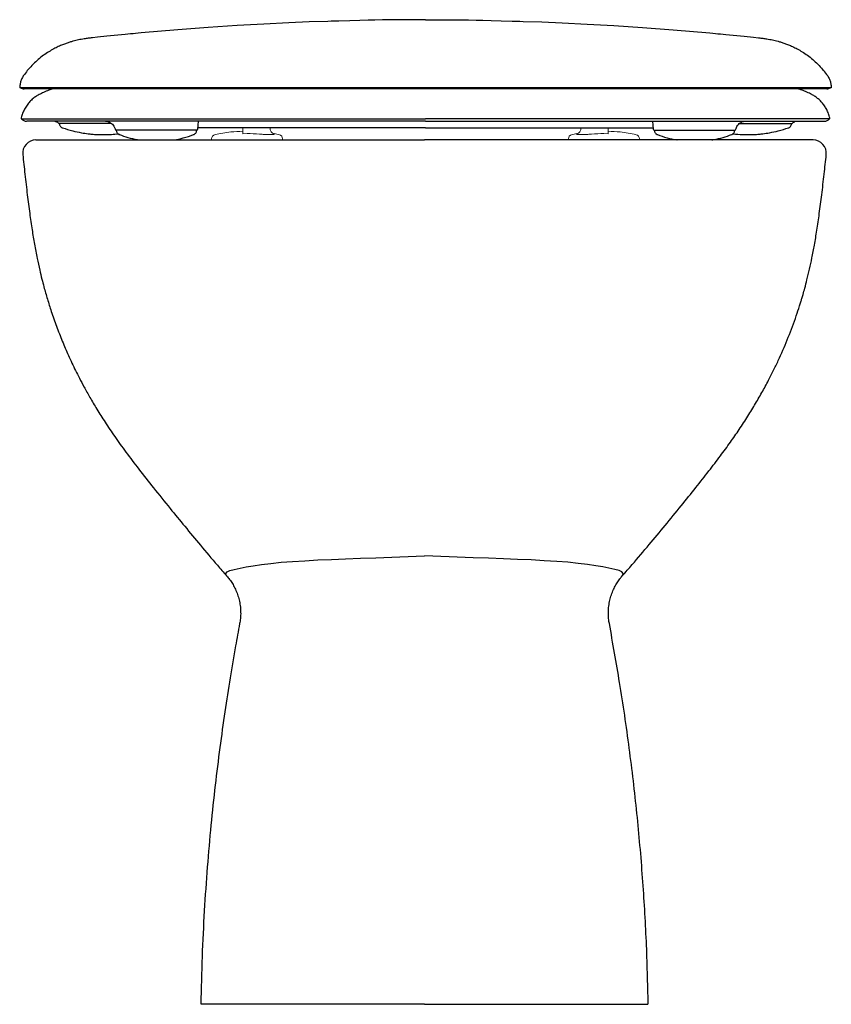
# Model space of a CAD drawing. Header units: millimetres. Extents: x 4170.538 to 4170.904, y 2444.349 to 2444.794.
import ezdxf

# ---------------------------------------------------------------- set-up
doc = ezdxf.new("R2010")
doc.units = ezdxf.units.MM
doc.layers.add('SANINDUSA', color=3, linetype='Continuous')

msp = doc.modelspace()

# ---------------------------------------------------------------- linework, layer by layer
at = {"layer": 'SANINDUSA'}
for p, q in [((4170.537683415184, 2444.763499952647), (4170.537624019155, 2444.762821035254)), ((4170.540341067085, 2444.762821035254), (4170.537624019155, 2444.762821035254)), ((4170.587786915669, 2444.762821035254), (4170.540341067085, 2444.762821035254)), ((4170.587788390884, 2444.762842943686), (4170.587786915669, 2444.762821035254)), ((4170.591009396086, 2444.762821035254), (4170.587786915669, 2444.762821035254)), ((4170.58783273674, 2444.762842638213), (4170.587788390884, 2444.762842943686)), ((4170.591009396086, 2444.762821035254), (4170.58783273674, 2444.762842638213)), ((4170.617063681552, 2444.762821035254), (4170.591009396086, 2444.762821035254)), ((4170.617127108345, 2444.762821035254), (4170.617063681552, 2444.762821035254)), ((4170.824367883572, 2444.762821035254), (4170.617127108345, 2444.762821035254)), ((4170.824431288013, 2444.762821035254), (4170.824367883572, 2444.762821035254)), ((4170.85050033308, 2444.762821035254), (4170.824431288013, 2444.762821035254)), ((4170.853708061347, 2444.762821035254), (4170.85050033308, 2444.762821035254)), ((4170.901154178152, 2444.762821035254), (4170.853708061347, 2444.762821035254)), ((4170.903871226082, 2444.762821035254), (4170.901154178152, 2444.762821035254)), ((4170.903809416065, 2444.763499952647), (4170.903868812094, 2444.762821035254)), ((4170.540961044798, 2444.748733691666), (4170.540962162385, 2444.748733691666)), ((4170.588333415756, 2444.748733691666), (4170.588334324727, 2444.748733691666)), ((4170.61753370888, 2444.748733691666), (4170.617535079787, 2444.748733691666)), ((4170.823959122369, 2444.748733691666), (4170.823957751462, 2444.748733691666)), ((4170.853159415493, 2444.748733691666), (4170.853158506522, 2444.748733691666)), ((4170.900531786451, 2444.748733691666), (4170.900530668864, 2444.748733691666)), ((4170.558277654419, 2444.746733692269), (4170.555463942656, 2444.746733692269)), ((4170.555505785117, 2444.746733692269), (4170.55550800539, 2444.746606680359)), ((4170.578967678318, 2444.746733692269), (4170.558277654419, 2444.746733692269)), ((4170.618036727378, 2444.744190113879), (4170.618346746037, 2444.747733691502)), ((4170.638714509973, 2444.744733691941), (4170.618084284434, 2444.744733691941)), ((4170.659545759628, 2444.744733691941), (4170.638714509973, 2444.744733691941)), ((4170.720746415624, 2444.744733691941), (4170.659545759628, 2444.744733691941)), ((4170.720746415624, 2444.744733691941), (4170.781947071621, 2444.744733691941)), ((4170.781947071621, 2444.744733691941), (4170.802778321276, 2444.744733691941)), ((4170.802778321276, 2444.744733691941), (4170.823408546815, 2444.744733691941)), ((4170.823146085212, 2444.747733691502), (4170.823456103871, 2444.744190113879)), ((4170.862494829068, 2444.746733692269), (4170.88321517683, 2444.746733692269)), ((4170.88321517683, 2444.746733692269), (4170.886028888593, 2444.746733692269)), ((4170.885984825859, 2444.746606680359), (4170.885987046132, 2444.746733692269)), ((4170.590007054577, 2444.743733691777), (4170.581168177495, 2444.743733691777)), ((4170.581210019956, 2444.743733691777), (4170.581213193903, 2444.743551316)), ((4170.58259228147, 2444.741704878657), (4170.582588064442, 2444.741699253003)), ((4170.616498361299, 2444.743733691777), (4170.590007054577, 2444.743733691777)), ((4170.617538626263, 2444.743733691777), (4170.616498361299, 2444.743733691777)), ((4170.617493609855, 2444.743551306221), (4170.617496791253, 2444.743733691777)), ((4170.823954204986, 2444.743733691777), (4170.82499446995, 2444.743733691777)), ((4170.823996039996, 2444.743733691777), (4170.823999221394, 2444.743551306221)), ((4170.82499446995, 2444.743733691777), (4170.851485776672, 2444.743733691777)), ((4170.851485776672, 2444.743733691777), (4170.860324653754, 2444.743733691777)), ((4170.858900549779, 2444.741704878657), (4170.858904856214, 2444.741699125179)), ((4170.860279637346, 2444.743551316), (4170.860282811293, 2444.743733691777))]:
    msp.add_line(p, q, dxfattribs=at)
at = {"layer": 'SANINDUSA', "linetype": 'Continuous', "lineweight": 15}
for p, q in [((4170.638246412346, 2444.744733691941), (4170.638246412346, 2444.744222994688)), ((4170.650625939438, 2444.744255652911), (4170.650589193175, 2444.744733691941)), ((4170.790866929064, 2444.744255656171), (4170.790903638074, 2444.744733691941)), ((4170.803246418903, 2444.744733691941), (4170.803246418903, 2444.744222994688)), ((4170.624246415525, 2444.739704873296), (4170.624246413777, 2444.739280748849)), ((4170.638246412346, 2444.742087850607), (4170.640246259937, 2444.742125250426)), ((4170.654802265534, 2444.741629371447), (4170.652452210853, 2444.742123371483)), ((4170.65253147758, 2444.741872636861), (4170.652452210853, 2444.742123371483)), ((4170.656246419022, 2444.739280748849), (4170.656246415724, 2444.739704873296)), ((4170.785246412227, 2444.739280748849), (4170.785246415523, 2444.739704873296)), ((4170.789040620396, 2444.742123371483), (4170.786690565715, 2444.741629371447)), ((4170.788961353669, 2444.741872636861), (4170.789040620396, 2444.742123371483)), ((4170.803246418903, 2444.742087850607), (4170.801246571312, 2444.742125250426)), ((4170.817246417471, 2444.739700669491), (4170.817246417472, 2444.739280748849)), ((4170.624246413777, 2444.739280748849), (4170.624246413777, 2444.739279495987)), ((4170.656246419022, 2444.739279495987), (4170.656246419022, 2444.739280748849)), ((4170.785246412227, 2444.739279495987), (4170.785246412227, 2444.739280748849)), ((4170.817246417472, 2444.739280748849), (4170.817246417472, 2444.739279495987))]:
    msp.add_line(p, q, dxfattribs=at)
at = {"layer": 'SANINDUSA', "flags": 128}
for points in [[(4170.720746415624, 2444.793519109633), (4170.71533928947, 2444.793514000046), (4170.710113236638, 2444.793485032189), (4170.705471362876, 2444.793439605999), (4170.701413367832, 2444.793383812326), (4170.697939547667, 2444.793322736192), (4170.694827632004, 2444.793257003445), (4170.691069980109, 2444.793171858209), (4170.686543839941, 2444.793059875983), (4170.681584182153, 2444.792923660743), (4170.680742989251, 2444.792899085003), (4170.679885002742, 2444.792873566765), (4170.679010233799, 2444.792847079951), (4170.678118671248, 2444.792819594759), (4170.676729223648, 2444.792775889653), (4170.668214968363, 2444.792478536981), (4170.659033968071, 2444.792099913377), (4170.647792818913, 2444.791554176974), (4170.635693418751, 2444.790865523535), (4170.622748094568, 2444.790011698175), (4170.608951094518, 2444.788968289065), (4170.592490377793, 2444.787546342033), (4170.591048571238, 2444.787412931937), (4170.589908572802, 2444.787306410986), (4170.588759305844, 2444.787197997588), (4170.587600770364, 2444.787087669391), (4170.586432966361, 2444.786975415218), (4170.585255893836, 2444.786861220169), (4170.576983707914, 2444.786030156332), (4170.572686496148, 2444.785580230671), (4170.570497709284, 2444.785346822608), (4170.570222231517, 2444.785317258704), (4170.570217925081, 2444.785316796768), (4170.570215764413, 2444.7853165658), (4170.570215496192, 2444.785316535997), (4170.570215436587, 2444.785316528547), (4170.570215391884, 2444.785316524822), (4170.570215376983, 2444.785316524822), (4170.570215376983, 2444.785316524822)], [(4170.720746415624, 2444.793519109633), (4170.726153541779, 2444.793514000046), (4170.731379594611, 2444.793485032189), (4170.736021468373, 2444.793439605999), (4170.740079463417, 2444.793383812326), (4170.743553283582, 2444.793322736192), (4170.746665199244, 2444.793257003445), (4170.75042285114, 2444.793171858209), (4170.754948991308, 2444.793059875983), (4170.759908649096, 2444.792923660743), (4170.760749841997, 2444.792899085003), (4170.761607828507, 2444.792873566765), (4170.76248259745, 2444.792847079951), (4170.763374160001, 2444.792819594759), (4170.764763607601, 2444.792775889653), (4170.773277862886, 2444.792478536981), (4170.782458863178, 2444.792099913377), (4170.793700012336, 2444.791554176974), (4170.805799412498, 2444.790865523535), (4170.818744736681, 2444.790011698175), (4170.832541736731, 2444.788968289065), (4170.849002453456, 2444.787546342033), (4170.850444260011, 2444.787412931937), (4170.851584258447, 2444.787306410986), (4170.852733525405, 2444.787197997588), (4170.853892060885, 2444.787087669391), (4170.855059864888, 2444.786975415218), (4170.856236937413, 2444.786861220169), (4170.864509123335, 2444.786030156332), (4170.868806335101, 2444.785580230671), (4170.870995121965, 2444.785346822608), (4170.871270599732, 2444.785317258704), (4170.871274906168, 2444.785316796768), (4170.871277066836, 2444.7853165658), (4170.871277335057, 2444.785316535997), (4170.871277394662, 2444.785316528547), (4170.871277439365, 2444.785316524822), (4170.871277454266, 2444.785316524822), (4170.871277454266, 2444.785316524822)], [(4170.631005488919, 2444.54264630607), (4170.630787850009, 2444.542947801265), (4170.630703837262, 2444.543686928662), (4170.631271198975, 2444.544354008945), (4170.632506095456, 2444.544932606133), (4170.634456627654, 2444.545495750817), (4170.637135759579, 2444.546082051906), (4170.639795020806, 2444.546592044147), (4170.642974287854, 2444.5471252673), (4170.646752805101, 2444.54768297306), (4170.651009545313, 2444.548223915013), (4170.655627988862, 2444.548698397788), (4170.660663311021, 2444.549096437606), (4170.66625504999, 2444.549438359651), (4170.672217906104, 2444.5497444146), (4170.678302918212, 2444.550023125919), (4170.684653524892, 2444.550285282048), (4170.6914201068, 2444.550519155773), (4170.698366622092, 2444.550766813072), (4170.709204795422, 2444.551231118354), (4170.720304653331, 2444.551614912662), (4170.720304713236, 2444.551614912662), (4170.720304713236, 2444.551614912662)], [(4170.809564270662, 2444.542592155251), (4170.809821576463, 2444.542947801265), (4170.80990558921, 2444.543686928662), (4170.809338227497, 2444.544354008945), (4170.808103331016, 2444.544932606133), (4170.806152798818, 2444.545495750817), (4170.803473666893, 2444.546082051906), (4170.800814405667, 2444.546592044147), (4170.797635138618, 2444.5471252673), (4170.793856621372, 2444.54768297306), (4170.789599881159, 2444.548223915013), (4170.78498143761, 2444.548698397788), (4170.779946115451, 2444.549096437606), (4170.774354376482, 2444.549438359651), (4170.768391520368, 2444.5497444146), (4170.76230650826, 2444.550023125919), (4170.75595590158, 2444.550285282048), (4170.749189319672, 2444.550519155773), (4170.74224280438, 2444.550766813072), (4170.73140463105, 2444.551231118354), (4170.720304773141, 2444.551614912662), (4170.720304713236, 2444.551614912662), (4170.720304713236, 2444.551614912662)]]:
    msp.add_lwpolyline(points, dxfattribs=at)
at = {"layer": 'SANINDUSA', "linetype": 'Continuous', "lineweight": 15, "flags": 128}
for points in [[(4170.632490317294, 2444.73927836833), (4170.630809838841, 2444.739278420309), (4170.629233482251, 2444.739278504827), (4170.627809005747, 2444.739278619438), (4170.626579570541, 2444.739278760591), (4170.625582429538, 2444.73927892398), (4170.62484778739, 2444.739279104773), (4170.624397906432, 2444.739279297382), (4170.624246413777, 2444.739279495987)], [(4170.632490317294, 2444.73927836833), (4170.634416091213, 2444.739278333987), (4170.636246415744, 2444.73927831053)], [(4170.644246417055, 2444.739280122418), (4170.64414612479, 2444.739280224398), (4170.643710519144, 2444.739280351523), (4170.642967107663, 2444.739280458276), (4170.641981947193, 2444.739280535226), (4170.640842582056, 2444.739280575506), (4170.639650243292, 2444.739280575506), (4170.638510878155, 2444.739280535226), (4170.637525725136, 2444.739280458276), (4170.636782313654, 2444.739280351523), (4170.636346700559, 2444.739280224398), (4170.636246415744, 2444.739280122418)], [(4170.644246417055, 2444.73927831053), (4170.646076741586, 2444.739278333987), (4170.648002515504, 2444.73927836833)], [(4170.656246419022, 2444.739279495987), (4170.656094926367, 2444.739279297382), (4170.655645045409, 2444.739279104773), (4170.654910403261, 2444.73927892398), (4170.653913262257, 2444.739278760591), (4170.652683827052, 2444.739278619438), (4170.651259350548, 2444.739278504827), (4170.649682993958, 2444.739278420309), (4170.648002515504, 2444.73927836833)], [(4170.785246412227, 2444.739279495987), (4170.785397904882, 2444.739279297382), (4170.78584778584, 2444.739279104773), (4170.786582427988, 2444.73927892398), (4170.787579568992, 2444.739278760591), (4170.788809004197, 2444.739278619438), (4170.790233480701, 2444.739278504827), (4170.791809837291, 2444.739278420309), (4170.793490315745, 2444.73927836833)], [(4170.797246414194, 2444.73927831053), (4170.795416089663, 2444.739278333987), (4170.793490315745, 2444.73927836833)], [(4170.797246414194, 2444.739280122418), (4170.797346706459, 2444.739280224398), (4170.797782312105, 2444.739280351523), (4170.798525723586, 2444.739280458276), (4170.799510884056, 2444.739280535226), (4170.800650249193, 2444.739280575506), (4170.801842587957, 2444.739280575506), (4170.802981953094, 2444.739280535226), (4170.803967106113, 2444.739280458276), (4170.804710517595, 2444.739280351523), (4170.80514613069, 2444.739280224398), (4170.805246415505, 2444.739280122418)], [(4170.809002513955, 2444.73927836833), (4170.807076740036, 2444.739278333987), (4170.805246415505, 2444.73927831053)], [(4170.809002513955, 2444.73927836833), (4170.810682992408, 2444.739278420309), (4170.812259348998, 2444.739278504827), (4170.813683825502, 2444.739278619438), (4170.814913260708, 2444.739278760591), (4170.815910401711, 2444.73927892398), (4170.816645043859, 2444.739279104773), (4170.817094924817, 2444.739279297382), (4170.817246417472, 2444.739279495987)]]:
    msp.add_lwpolyline(points, dxfattribs=at)
at = {"layer": 'SANINDUSA'}
for centre, radius, start, end in [((4170.53966230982, 2444.765570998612), 0.003249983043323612, 238.6037611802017, 269.9379050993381), ((4170.901832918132, 2444.765571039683), 0.003250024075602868, 269.9961990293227, 301.2218172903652), ((4170.540743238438, 2444.750833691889), 0.003100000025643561, 222.7118260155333, 270.000007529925), ((4170.90074959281, 2444.750833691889), 0.003100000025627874, 269.999992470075, 317.2692775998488), ((4170.555463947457, 2444.747233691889), 0.0005000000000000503, 245.5178823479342, 270), ((4170.581168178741, 2444.744233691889), 0.0005000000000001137, 193.2512908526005, 270), ((4170.61753862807, 2444.744233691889), 0.0005000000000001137, 270, 355.0000000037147), ((4170.823954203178, 2444.744233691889), 0.0005000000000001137, 184.9999999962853, 270), ((4170.860324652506, 2444.744233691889), 0.0005000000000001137, 270, 346.8283288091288), ((4170.88602888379, 2444.747233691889), 0.0005000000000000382, 270, 295.1389007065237), ((4170.544977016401, 2444.733279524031), 0.005999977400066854, 90.07718680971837, 186.2040903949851), ((4170.895632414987, 2444.733279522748), 0.005999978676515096, 353.7730212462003, 89.92286014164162)]:
    msp.add_arc(centre, radius, start, end, dxfattribs=at)
at = {"layer": 'SANINDUSA', "linetype": 'Continuous', "lineweight": 15}
for centre, radius, start, end in [((4170.626246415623, 2444.739704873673), 0.002000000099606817, 101.9775149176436, 180.0000107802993), ((4170.654238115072, 2444.739701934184), 0.002008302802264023, 0.0838512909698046, 73.68553199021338), ((4170.787254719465, 2444.739701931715), 0.002008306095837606, 106.3145382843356, 179.9160784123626), ((4170.815238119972, 2444.739701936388), 0.002008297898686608, 0.08378859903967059, 73.68590425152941)]:
    msp.add_arc(centre, radius, start, end, dxfattribs=at)
at = {"layer": 'SANINDUSA'}
for points, knots in [([(4170.570215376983, 2444.785316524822), (4170.570215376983, 2444.785316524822), (4170.569759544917, 2444.785299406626), (4170.568605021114, 2444.785155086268), (4170.566950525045, 2444.784923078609), (4170.565548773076, 2444.784683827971), (4170.564271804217, 2444.784433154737), (4170.563017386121, 2444.784151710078), (4170.561686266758, 2444.783811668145), (4170.560246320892, 2444.783392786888), (4170.558669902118, 2444.782869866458), (4170.556935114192, 2444.782212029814), (4170.555027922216, 2444.781382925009), (4170.552941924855, 2444.780338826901), (4170.550698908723, 2444.77904001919), (4170.548355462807, 2444.777462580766), (4170.545987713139, 2444.775606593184), (4170.54368013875, 2444.773483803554), (4170.541564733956, 2444.771237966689), (4170.540329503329, 2444.76961981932), (4170.53974941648, 2444.768859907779)], [0, 0, 0, 0, 0.002842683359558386, 0.1282899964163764, 0.2399151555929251, 0.3151553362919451, 0.3716324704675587, 0.4208616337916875, 0.4652433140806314, 0.5068922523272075, 0.5476633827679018, 0.588651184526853, 0.6313312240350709, 0.6769350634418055, 0.7260934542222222, 0.7786402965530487, 0.8337959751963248, 0.8906865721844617, 0.9486644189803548, 0.9999999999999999, 0.9999999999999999, 0.9999999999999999, 0.9999999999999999]), ([(4170.871277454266, 2444.785316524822), (4170.871277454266, 2444.785316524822), (4170.87173328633, 2444.785299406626), (4170.872887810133, 2444.785155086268), (4170.874542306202, 2444.784923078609), (4170.875944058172, 2444.784683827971), (4170.877221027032, 2444.784433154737), (4170.878475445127, 2444.784151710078), (4170.879806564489, 2444.783811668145), (4170.881246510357, 2444.783392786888), (4170.88282292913, 2444.782869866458), (4170.884557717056, 2444.782212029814), (4170.886464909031, 2444.781382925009), (4170.888550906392, 2444.780338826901), (4170.890793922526, 2444.77904001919), (4170.893137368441, 2444.777462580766), (4170.895505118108, 2444.775606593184), (4170.897812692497, 2444.773483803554), (4170.899928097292, 2444.771237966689), (4170.90116332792, 2444.76961981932), (4170.901743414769, 2444.768859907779)], [0, 0, 0, 0, 0.002842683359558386, 0.1282899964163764, 0.2399151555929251, 0.3151553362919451, 0.3716324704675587, 0.4208616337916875, 0.4652433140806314, 0.5068922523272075, 0.5476633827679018, 0.588651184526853, 0.6313312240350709, 0.6769350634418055, 0.7260934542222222, 0.7786402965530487, 0.8337959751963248, 0.8906865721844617, 0.9486644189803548, 0.9999999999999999, 0.9999999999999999, 0.9999999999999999, 0.9999999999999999]), ([(4170.53975698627, 2444.768851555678), (4170.539580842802, 2444.768625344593), (4170.539062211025, 2444.767959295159), (4170.538434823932, 2444.766678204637), (4170.537887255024, 2444.765112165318), (4170.537754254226, 2444.764026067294), (4170.537690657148, 2444.763506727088)], [0, 0, 0, 0, 0.1487189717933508, 0.4378838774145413, 0.7312125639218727, 1, 1, 1, 1]), ([(4170.901735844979, 2444.768851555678), (4170.901911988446, 2444.768625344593), (4170.902430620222, 2444.767959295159), (4170.903058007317, 2444.766678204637), (4170.903605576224, 2444.765112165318), (4170.903738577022, 2444.764026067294), (4170.903802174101, 2444.763506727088)], [0, 0, 0, 0, 0.1487189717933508, 0.4378838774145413, 0.7312125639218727, 1, 1, 1, 1]), ([(4170.901789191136, 2444.762321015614), (4170.901772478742, 2444.762321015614), (4170.901734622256, 2444.762321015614), (4170.901038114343, 2444.762321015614), (4170.899868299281, 2444.762321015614), (4170.898085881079, 2444.762321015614), (4170.895514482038, 2444.762321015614), (4170.892154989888, 2444.762321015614), (4170.88801951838, 2444.762321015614), (4170.883128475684, 2444.762321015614), (4170.877494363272, 2444.762321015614), (4170.871148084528, 2444.762321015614), (4170.864100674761, 2444.762321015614), (4170.856386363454, 2444.762321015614), (4170.848051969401, 2444.762321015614), (4170.83913784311, 2444.762321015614), (4170.829720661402, 2444.762321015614), (4170.819795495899, 2444.762321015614), (4170.809248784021, 2444.762321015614), (4170.798109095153, 2444.762321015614), (4170.786461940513, 2444.762321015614), (4170.774379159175, 2444.762321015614), (4170.761953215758, 2444.762321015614), (4170.749244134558, 2444.762321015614), (4170.738496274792, 2444.762321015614), (4170.727672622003, 2444.762321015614), (4170.71681963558, 2444.762321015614), (4170.703822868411, 2444.762321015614), (4170.690937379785, 2444.762321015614), (4170.678248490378, 2444.762321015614), (4170.665844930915, 2444.762321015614), (4170.653799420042, 2444.762321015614), (4170.642205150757, 2444.762321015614), (4170.631117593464, 2444.762321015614), (4170.620648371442, 2444.762321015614), (4170.61077218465, 2444.762321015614), (4170.601404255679, 2444.762321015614), (4170.592545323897, 2444.762321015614), (4170.584269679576, 2444.762321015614), (4170.576623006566, 2444.762321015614), (4170.569654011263, 2444.762321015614), (4170.56337796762, 2444.762321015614), (4170.557821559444, 2444.762321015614), (4170.5530075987, 2444.762321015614), (4170.548955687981, 2444.762321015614), (4170.545673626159, 2444.762321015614), (4170.543196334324, 2444.762321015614), (4170.541484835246, 2444.762321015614), (4170.540359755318, 2444.762321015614), (4170.539731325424, 2444.762321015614), (4170.539722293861, 2444.762321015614), (4170.539718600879, 2444.762321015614)], [0, 0, 0, 0, 0.01646297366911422, 0.03729150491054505, 0.05812552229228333, 0.0789551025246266, 0.09981220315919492, 0.1206691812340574, 0.1415262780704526, 0.1623833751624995, 0.1832403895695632, 0.2040974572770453, 0.2249549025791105, 0.2458128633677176, 0.266665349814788, 0.2875184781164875, 0.3083718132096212, 0.3292206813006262, 0.3500453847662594, 0.3708697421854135, 0.3916939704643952, 0.4125183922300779, 0.4333428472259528, 0.4540931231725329, 0.4749806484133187, 0.4853863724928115, 0.5062109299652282, 0.5270352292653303, 0.5478594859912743, 0.5686839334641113, 0.5895084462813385, 0.610332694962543, 0.6311572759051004, 0.6519815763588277, 0.6728063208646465, 0.6936628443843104, 0.7145238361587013, 0.7353761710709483, 0.7562284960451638, 0.7770865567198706, 0.7979451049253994, 0.8188022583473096, 0.8396594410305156, 0.8605167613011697, 0.8813740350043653, 0.9022315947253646, 0.9230886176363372, 0.943924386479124, 0.9647633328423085, 0.9855918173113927, 1, 1, 1, 1]), ([(4170.552650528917, 2444.762321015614), (4170.552026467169, 2444.762123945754), (4170.550578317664, 2444.761666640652), (4170.548492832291, 2444.760811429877), (4170.547079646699, 2444.760074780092), (4170.546435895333, 2444.759739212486)], [0, 0, 0, 0, 0.2919413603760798, 0.6774565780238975, 1, 1, 1, 1]), ([(4170.895058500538, 2444.759739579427), (4170.894879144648, 2444.759841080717), (4170.893985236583, 2444.760346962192), (4170.892332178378, 2444.761078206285), (4170.890431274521, 2444.761839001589), (4170.889262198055, 2444.76219205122), (4170.888835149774, 2444.762321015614)], [0, 0, 0, 0, 0.09141959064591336, 0.4556343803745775, 0.8011503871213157, 1, 1, 1, 1]), ([(4170.546429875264, 2444.759750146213), (4170.546389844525, 2444.759731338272), (4170.545817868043, 2444.759462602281), (4170.544751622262, 2444.758760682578), (4170.543252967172, 2444.75760755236), (4170.541849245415, 2444.756193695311), (4170.540598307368, 2444.754572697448), (4170.539540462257, 2444.752771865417), (4170.538751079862, 2444.750823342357), (4170.538311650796, 2444.749459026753), (4170.538217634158, 2444.748746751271), (4170.538216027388, 2444.748734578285)], [0, 0, 0, 0, 0.009361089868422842, 0.1337552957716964, 0.2682463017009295, 0.4088249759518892, 0.553216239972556, 0.6999787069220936, 0.8482281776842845, 0.9974061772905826, 0.9999999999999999, 0.9999999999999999, 0.9999999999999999, 0.9999999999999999]), ([(4170.903243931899, 2444.748728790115), (4170.903194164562, 2444.749023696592), (4170.903028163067, 2444.750007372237), (4170.902464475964, 2444.751590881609), (4170.901601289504, 2444.753421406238), (4170.900541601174, 2444.755066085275), (4170.899342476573, 2444.756516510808), (4170.898039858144, 2444.757771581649), (4170.896664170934, 2444.758810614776), (4170.895667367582, 2444.759459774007), (4170.895118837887, 2444.759721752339), (4170.895062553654, 2444.759748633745)], [0, 0, 0, 0, 0.06312851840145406, 0.2105684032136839, 0.3528888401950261, 0.4902423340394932, 0.6225992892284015, 0.7497638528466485, 0.87136245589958, 0.9868005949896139, 1, 1, 1, 1]), ([(4170.538222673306, 2444.748733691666), (4170.538280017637, 2444.748733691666), (4170.538396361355, 2444.748733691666), (4170.539262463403, 2444.748733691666), (4170.540299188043, 2444.748733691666), (4170.540786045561, 2444.748733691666)], [0, 0, 0, 0, 0.3401562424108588, 0.6901299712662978, 1, 1, 1, 1]), ([(4170.540962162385, 2444.748733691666), (4170.541729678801, 2444.748733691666), (4170.543268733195, 2444.748733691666), (4170.546953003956, 2444.748733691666), (4170.551629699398, 2444.748733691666), (4170.557401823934, 2444.748733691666), (4170.564244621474, 2444.748733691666), (4170.571815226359, 2444.748733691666), (4170.579822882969, 2444.748733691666), (4170.585492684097, 2444.748733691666), (4170.588333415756, 2444.748733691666)], [0, 0, 0, 0, 0.1275700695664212, 0.2558085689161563, 0.3837126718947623, 0.5116166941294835, 0.6422929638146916, 0.772969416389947, 0.8862512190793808, 0.9999999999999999, 0.9999999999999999, 0.9999999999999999, 0.9999999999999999]), ([(4170.588334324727, 2444.748733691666), (4170.591839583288, 2444.748733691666), (4170.598867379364, 2444.748733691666), (4170.608782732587, 2444.748733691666), (4170.615196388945, 2444.748733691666), (4170.61753370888, 2444.748733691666)], [0, 0, 0, 0, 0.387425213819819, 0.7767602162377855, 1, 1, 1, 1]), ([(4170.617535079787, 2444.748733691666), (4170.619611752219, 2444.748733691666), (4170.623765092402, 2444.748733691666), (4170.630324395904, 2444.748733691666), (4170.637113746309, 2444.748733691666), (4170.645676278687, 2444.748733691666), (4170.656145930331, 2444.748733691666), (4170.668772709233, 2444.748733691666), (4170.681895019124, 2444.748733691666), (4170.695053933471, 2444.748733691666), (4170.708035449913, 2444.748733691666), (4170.71650066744, 2444.748733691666), (4170.720746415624, 2444.748733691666)], [0, 0, 0, 0, 0.07155274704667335, 0.1431053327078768, 0.2153771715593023, 0.2876489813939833, 0.4073157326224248, 0.5269824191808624, 0.6501257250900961, 0.7732689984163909, 0.8862825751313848, 1, 1, 1, 1]), ([(4170.823957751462, 2444.748733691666), (4170.821881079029, 2444.748733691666), (4170.817727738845, 2444.748733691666), (4170.811168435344, 2444.748733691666), (4170.804379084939, 2444.748733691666), (4170.795816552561, 2444.748733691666), (4170.785346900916, 2444.748733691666), (4170.772720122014, 2444.748733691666), (4170.759597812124, 2444.748733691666), (4170.746438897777, 2444.748733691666), (4170.733457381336, 2444.748733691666), (4170.724992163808, 2444.748733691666), (4170.720746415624, 2444.748733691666)], [0, 0, 0, 0, 0.07155274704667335, 0.1431053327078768, 0.2153771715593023, 0.2876489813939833, 0.4073157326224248, 0.5269824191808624, 0.6501257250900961, 0.7732689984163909, 0.8862825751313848, 0.9999999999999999, 0.9999999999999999, 0.9999999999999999, 0.9999999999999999]), ([(4170.853158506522, 2444.748733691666), (4170.849653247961, 2444.748733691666), (4170.842625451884, 2444.748733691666), (4170.83271009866, 2444.748733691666), (4170.826296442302, 2444.748733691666), (4170.823959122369, 2444.748733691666)], [0, 0, 0, 0, 0.387425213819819, 0.7767602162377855, 1, 1, 1, 1]), ([(4170.900530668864, 2444.748733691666), (4170.899763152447, 2444.748733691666), (4170.898224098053, 2444.748733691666), (4170.894539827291, 2444.748733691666), (4170.889863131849, 2444.748733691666), (4170.884091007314, 2444.748733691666), (4170.877248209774, 2444.748733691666), (4170.869677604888, 2444.748733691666), (4170.861669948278, 2444.748733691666), (4170.856000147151, 2444.748733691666), (4170.853159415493, 2444.748733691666)], [0, 0, 0, 0, 0.1275700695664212, 0.2558085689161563, 0.3837126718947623, 0.5116166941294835, 0.6422929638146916, 0.772969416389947, 0.8862512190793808, 0.9999999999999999, 0.9999999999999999, 0.9999999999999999, 0.9999999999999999]), ([(4170.903270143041, 2444.748733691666), (4170.903212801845, 2444.748733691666), (4170.903096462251, 2444.748733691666), (4170.902230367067, 2444.748733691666), (4170.901193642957, 2444.748733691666), (4170.900706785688, 2444.748733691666)], [0, 0, 0, 0, 0.3401477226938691, 0.6901259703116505, 1, 1, 1, 1]), ([(4170.576459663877, 2444.747733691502), (4170.574550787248, 2444.747733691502), (4170.570728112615, 2444.747733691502), (4170.566293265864, 2444.747733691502), (4170.561886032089, 2444.747733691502), (4170.557626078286, 2444.747733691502), (4170.553193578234, 2444.747733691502), (4170.549454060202, 2444.747733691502), (4170.546431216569, 2444.747733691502), (4170.544125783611, 2444.747733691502), (4170.542558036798, 2444.747733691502), (4170.54145218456, 2444.747733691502), (4170.540828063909, 2444.747733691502), (4170.540795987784, 2444.747733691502), (4170.540781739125, 2444.747733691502)], [0, 0, 0, 0, 0.07755325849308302, 0.1553064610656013, 0.2006495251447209, 0.2913660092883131, 0.3824035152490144, 0.4731196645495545, 0.564157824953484, 0.654874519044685, 0.7458861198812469, 0.8365784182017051, 0.9274058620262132, 1, 1, 1, 1]), ([(4170.553428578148, 2444.747733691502), (4170.553559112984, 2444.747698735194), (4170.553946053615, 2444.747595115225), (4170.554605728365, 2444.747281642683), (4170.55503289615, 2444.746914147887), (4170.555220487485, 2444.74675276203)], [0, 0, 0, 0, 0.2221077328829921, 0.6583875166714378, 0.9999999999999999, 0.9999999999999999, 0.9999999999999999, 0.9999999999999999]), ([(4170.555543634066, 2444.746607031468), (4170.555544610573, 2444.746438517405), (4170.555546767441, 2444.746066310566), (4170.555792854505, 2444.745572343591), (4170.556120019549, 2444.745177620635), (4170.556459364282, 2444.74492583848), (4170.556744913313, 2444.744786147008), (4170.556882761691, 2444.74474386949), (4170.556928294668, 2444.744729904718)], [0, 0, 0, 0, 0.1961011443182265, 0.4331400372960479, 0.6295317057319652, 0.7959956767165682, 0.9326149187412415, 1, 1, 1, 1]), ([(4170.556914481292, 2444.744741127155), (4170.558461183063, 2444.744250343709), (4170.561282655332, 2444.743355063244), (4170.565182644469, 2444.74254884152), (4170.568028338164, 2444.742120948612), (4170.570012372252, 2444.741906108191), (4170.571597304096, 2444.741774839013), (4170.57340589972, 2444.741674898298), (4170.575947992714, 2444.741628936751), (4170.578955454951, 2444.741695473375), (4170.581172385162, 2444.74194039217), (4170.58226235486, 2444.742060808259)], [0, 0, 0, 0, 0.1910070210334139, 0.3484324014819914, 0.4655621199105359, 0.5273777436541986, 0.5807866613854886, 0.65234526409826, 0.7409843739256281, 0.8726531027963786, 1, 1, 1, 1]), ([(4170.576302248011, 2444.747731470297), (4170.576351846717, 2444.747731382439), (4170.57648852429, 2444.747731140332), (4170.577011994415, 2444.747680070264), (4170.577777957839, 2444.747479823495), (4170.57866581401, 2444.747046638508), (4170.579521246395, 2444.746356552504), (4170.58021079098, 2444.745418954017), (4170.580595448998, 2444.744632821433), (4170.580658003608, 2444.744172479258), (4170.580681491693, 2444.744119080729)], [0, 0, 0, 0, 0.05769176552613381, 0.1589793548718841, 0.290771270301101, 0.4463201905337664, 0.6137717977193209, 0.7876819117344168, 0.9746516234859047, 1, 1, 1, 1]), ([(4170.581492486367, 2444.747733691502), (4170.580915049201, 2444.747727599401), (4170.579649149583, 2444.747714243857), (4170.57793857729, 2444.747708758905), (4170.576954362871, 2444.747725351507), (4170.576459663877, 2444.747733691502)], [0, 0, 0, 0, 0.2943626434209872, 0.645323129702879, 1, 1, 1, 1]), ([(4170.720746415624, 2444.747733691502), (4170.717188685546, 2444.747733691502), (4170.710073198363, 2444.747733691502), (4170.698858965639, 2444.747733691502), (4170.687169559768, 2444.747733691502), (4170.675102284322, 2444.747733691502), (4170.663317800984, 2444.747733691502), (4170.651884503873, 2444.747733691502), (4170.640879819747, 2444.747733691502), (4170.630355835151, 2444.747733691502), (4170.620418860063, 2444.747733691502), (4170.611037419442, 2444.747733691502), (4170.602096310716, 2444.747733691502), (4170.594249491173, 2444.747733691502), (4170.587365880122, 2444.747733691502), (4170.583450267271, 2444.747733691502), (4170.581492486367, 2444.747733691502)], [0, 0, 0, 0, 0.0645201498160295, 0.1290407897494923, 0.2043026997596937, 0.2795637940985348, 0.3548260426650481, 0.4300879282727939, 0.5053479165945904, 0.5806084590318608, 0.655820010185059, 0.731062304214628, 0.806175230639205, 0.8812864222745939, 0.9406439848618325, 1, 1, 1, 1]), ([(4170.720746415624, 2444.747733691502), (4170.724304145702, 2444.747733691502), (4170.731419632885, 2444.747733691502), (4170.742633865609, 2444.747733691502), (4170.75432327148, 2444.747733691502), (4170.766390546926, 2444.747733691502), (4170.778175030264, 2444.747733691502), (4170.789608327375, 2444.747733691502), (4170.8006130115, 2444.747733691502), (4170.811136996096, 2444.747733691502), (4170.821073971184, 2444.747733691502), (4170.830455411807, 2444.747733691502), (4170.839396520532, 2444.747733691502), (4170.847243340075, 2444.747733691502), (4170.854126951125, 2444.747733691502), (4170.858042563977, 2444.747733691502), (4170.860000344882, 2444.747733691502)], [0, 0, 0, 0, 0.06452014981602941, 0.1290407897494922, 0.2043026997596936, 0.2795637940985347, 0.354826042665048, 0.4300879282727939, 0.5053479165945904, 0.5806084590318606, 0.6558200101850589, 0.7310623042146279, 0.806175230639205, 0.8812864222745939, 0.9406439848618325, 1, 1, 1, 1]), ([(4170.859528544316, 2444.742043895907), (4170.860222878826, 2444.741956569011), (4170.862331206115, 2444.741691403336), (4170.865244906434, 2444.741626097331), (4170.86808679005, 2444.741674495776), (4170.869895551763, 2444.741774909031), (4170.871480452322, 2444.74190608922), (4170.873464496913, 2444.742120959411), (4170.876310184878, 2444.742548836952), (4170.88021012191, 2444.743355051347), (4170.883031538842, 2444.74425031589), (4170.884578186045, 2444.744741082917)], [0, 0, 0, 0, 0.08254069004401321, 0.2506324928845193, 0.3402752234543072, 0.412644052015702, 0.4666576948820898, 0.5291732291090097, 0.647629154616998, 0.8068369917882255, 1, 1, 1, 1]), ([(4170.860000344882, 2444.747733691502), (4170.860577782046, 2444.747727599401), (4170.861843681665, 2444.747714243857), (4170.863554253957, 2444.747708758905), (4170.864538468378, 2444.747725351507), (4170.865033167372, 2444.747733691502)], [0, 0, 0, 0, 0.2943626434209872, 0.645323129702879, 1, 1, 1, 1]), ([(4170.860841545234, 2444.744110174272), (4170.860895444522, 2444.74435005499), (4170.86103391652, 2444.744966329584), (4170.861556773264, 2444.745850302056), (4170.86230037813, 2444.746656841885), (4170.863127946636, 2444.747213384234), (4170.863915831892, 2444.747540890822), (4170.864576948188, 2444.74769225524), (4170.865034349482, 2444.747732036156), (4170.865156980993, 2444.747731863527), (4170.865203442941, 2444.747731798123)], [0, 0, 0, 0, 0.1111051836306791, 0.2854389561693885, 0.4556152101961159, 0.6051571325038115, 0.7375280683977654, 0.8509418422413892, 0.9435256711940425, 1, 1, 1, 1]), ([(4170.865033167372, 2444.747733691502), (4170.866944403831, 2444.747733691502), (4170.870766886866, 2444.747733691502), (4170.875201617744, 2444.747733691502), (4170.87961016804, 2444.747733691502), (4170.883868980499, 2444.747733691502), (4170.888305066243, 2444.747733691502), (4170.892037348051, 2444.747733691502), (4170.895071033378, 2444.747733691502), (4170.897345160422, 2444.747733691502), (4170.898942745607, 2444.747733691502), (4170.90003572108, 2444.747733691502), (4170.900665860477, 2444.747733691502), (4170.900697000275, 2444.747733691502), (4170.900710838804, 2444.747733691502)], [0, 0, 0, 0, 0.07765350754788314, 0.1553074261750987, 0.200650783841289, 0.2915283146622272, 0.3824058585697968, 0.4732831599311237, 0.5641608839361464, 0.655013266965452, 0.7458850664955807, 0.8366458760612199, 0.9274054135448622, 1, 1, 1, 1]), ([(4170.884563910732, 2444.74472978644), (4170.884594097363, 2444.744738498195), (4170.884734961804, 2444.744779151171), (4170.885083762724, 2444.744947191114), (4170.885517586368, 2444.745304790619), (4170.885856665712, 2444.745866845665), (4170.886018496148, 2444.746349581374), (4170.885979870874, 2444.746598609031), (4170.885977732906, 2444.746612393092)], [0, 0, 0, 0, 0.04657662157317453, 0.2173475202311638, 0.438549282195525, 0.7049092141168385, 0.9836662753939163, 1, 1, 1, 1]), ([(4170.886275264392, 2444.746773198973), (4170.88630079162, 2444.7468000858), (4170.886537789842, 2444.747049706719), (4170.887067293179, 2444.747353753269), (4170.887673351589, 2444.747639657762), (4170.887971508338, 2444.747713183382), (4170.888054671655, 2444.747733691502)], [0, 0, 0, 0, 0.05137226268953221, 0.4769469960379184, 0.8541075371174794, 1, 1, 1, 1]), ([(4170.581213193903, 2444.743551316), (4170.581250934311, 2444.743358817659), (4170.581265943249, 2444.742970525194), (4170.581530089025, 2444.74246973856), (4170.581865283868, 2444.742086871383), (4170.582203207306, 2444.741847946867), (4170.582454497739, 2444.741727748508), (4170.582554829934, 2444.741694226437), (4170.582583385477, 2444.741684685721)], [0, 0, 0, 0, 0.21442142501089, 0.4464857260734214, 0.6408981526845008, 0.8074605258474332, 0.9452013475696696, 1, 1, 1, 1]), ([(4170.582592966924, 2444.741693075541), (4170.583864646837, 2444.741236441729), (4170.586462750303, 2444.740303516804), (4170.589510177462, 2444.739614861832), (4170.591216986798, 2444.739321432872), (4170.591473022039, 2444.739279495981)], [0, 0, 0, 0, 0.1228467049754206, 0.2509817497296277, 0.2735308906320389, 0.2735308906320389, 0.2735308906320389, 0.2735308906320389]), ([(4170.607245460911, 2444.739279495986), (4170.608681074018, 2444.739512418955), (4170.611726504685, 2444.740145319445), (4170.614556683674, 2444.741147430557), (4170.616070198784, 2444.741683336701)], [0.7269917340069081, 0.7269917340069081, 0.7269917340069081, 0.7269917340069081, 0.8540014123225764, 1, 1, 1, 1]), ([(4170.616123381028, 2444.741686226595), (4170.616178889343, 2444.741705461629), (4170.616329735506, 2444.741757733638), (4170.616692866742, 2444.741960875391), (4170.617094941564, 2444.74234391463), (4170.617420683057, 2444.742896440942), (4170.617459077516, 2444.743329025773), (4170.617477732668, 2444.743539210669)], [0, 0, 0, 0, 0.1013816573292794, 0.2755088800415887, 0.4998081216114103, 0.7569661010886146, 1, 1, 1, 1]), ([(4170.824029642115, 2444.743545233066), (4170.824036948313, 2444.74335849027), (4170.824052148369, 2444.742969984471), (4170.82431651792, 2444.742469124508), (4170.824651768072, 2444.742086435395), (4170.824989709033, 2444.74184766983), (4170.825240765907, 2444.741727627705), (4170.825340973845, 2444.741694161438), (4170.825369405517, 2444.741684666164)], [0, 0, 0, 0, 0.2147381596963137, 0.4467482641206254, 0.6411378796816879, 0.8076941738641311, 0.945437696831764, 1, 1, 1, 1]), ([(4170.825373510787, 2444.741698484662), (4170.826817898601, 2444.741184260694), (4170.8296474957, 2444.740176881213), (4170.832709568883, 2444.739531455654), (4170.834236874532, 2444.739282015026), (4170.834252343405, 2444.739279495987)], [0, 0, 0, 0, 0.139349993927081, 0.2729906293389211, 0.2743578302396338, 0.2743578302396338, 0.2743578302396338, 0.2743578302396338]), ([(4170.850019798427, 2444.739279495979), (4170.850275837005, 2444.739321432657), (4170.851982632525, 2444.739614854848), (4170.855030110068, 2444.74030352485), (4170.85762823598, 2444.741236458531), (4170.858899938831, 2444.741693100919)], [0.726895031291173, 0.726895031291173, 0.726895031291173, 0.726895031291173, 0.7494093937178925, 0.8773435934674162, 1, 1, 1, 1]), ([(4170.858909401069, 2444.741686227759), (4170.858965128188, 2444.741705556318), (4170.859116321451, 2444.741757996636), (4170.859479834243, 2444.74196155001), (4170.859881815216, 2444.742345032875), (4170.860207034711, 2444.742897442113), (4170.860245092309, 2444.743329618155), (4170.860263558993, 2444.743539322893)], [0, 0, 0, 0, 0.1017164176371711, 0.2759668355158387, 0.5003028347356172, 0.7575319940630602, 1, 1, 1, 1]), ([(4170.54496932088, 2444.739279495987), (4170.544962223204, 2444.739279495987), (4170.544943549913, 2444.739279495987), (4170.545814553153, 2444.739279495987), (4170.547718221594, 2444.739279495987), (4170.550970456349, 2444.739279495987), (4170.55561865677, 2444.739279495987), (4170.561412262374, 2444.739279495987), (4170.568248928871, 2444.739279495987), (4170.575825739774, 2444.739279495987), (4170.584097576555, 2444.739279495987), (4170.593040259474, 2444.739279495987), (4170.602827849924, 2444.739279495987), (4170.613416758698, 2444.739279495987), (4170.624332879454, 2444.739279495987), (4170.635475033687, 2444.739279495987), (4170.64672367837, 2444.739279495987), (4170.658484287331, 2444.739279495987), (4170.670532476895, 2444.739279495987), (4170.682795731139, 2444.739279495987), (4170.695164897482, 2444.739279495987), (4170.707700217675, 2444.739279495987), (4170.716107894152, 2444.739279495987), (4170.720304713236, 2444.739279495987)], [0, 0, 0, 0, 0.02850899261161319, 0.07500437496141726, 0.1213893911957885, 0.1761359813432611, 0.2310978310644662, 0.2861744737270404, 0.3412144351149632, 0.3960266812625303, 0.4465967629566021, 0.4973833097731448, 0.5482163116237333, 0.5989508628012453, 0.6494771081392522, 0.6941164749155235, 0.7389030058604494, 0.7836619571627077, 0.8282635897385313, 0.8711150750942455, 0.9141151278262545, 0.9571292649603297, 1, 1, 1, 1]), ([(4170.895640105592, 2444.739279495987), (4170.895647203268, 2444.739279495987), (4170.895665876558, 2444.739279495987), (4170.894794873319, 2444.739279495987), (4170.892891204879, 2444.739279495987), (4170.889638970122, 2444.739279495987), (4170.884990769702, 2444.739279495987), (4170.879197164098, 2444.739279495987), (4170.872360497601, 2444.739279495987), (4170.864783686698, 2444.739279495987), (4170.856511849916, 2444.739279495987), (4170.847569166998, 2444.739279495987), (4170.837781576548, 2444.739279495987), (4170.827192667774, 2444.739279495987), (4170.816276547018, 2444.739279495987), (4170.805134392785, 2444.739279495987), (4170.793885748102, 2444.739279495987), (4170.782125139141, 2444.739279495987), (4170.770076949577, 2444.739279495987), (4170.757813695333, 2444.739279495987), (4170.74544452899, 2444.739279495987), (4170.732909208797, 2444.739279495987), (4170.72450153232, 2444.739279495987), (4170.720304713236, 2444.739279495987)], [0, 0, 0, 0, 0.02850899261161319, 0.07500437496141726, 0.1213893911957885, 0.1761359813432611, 0.2310978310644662, 0.2861744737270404, 0.3412144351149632, 0.3960266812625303, 0.4465967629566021, 0.4973833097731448, 0.5482163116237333, 0.5989508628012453, 0.6494771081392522, 0.6941164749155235, 0.7389030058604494, 0.7836619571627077, 0.8282635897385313, 0.8711150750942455, 0.9141151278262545, 0.9571292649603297, 1, 1, 1, 1]), ([(4170.539015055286, 2444.732635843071), (4170.539330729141, 2444.729695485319), (4170.53997972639, 2444.723650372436), (4170.540996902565, 2444.714793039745), (4170.542069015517, 2444.706415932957), (4170.543147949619, 2444.699005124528), (4170.544271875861, 2444.692239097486), (4170.545419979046, 2444.686195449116), (4170.546553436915, 2444.680946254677), (4170.547580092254, 2444.676670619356), (4170.548721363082, 2444.672293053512), (4170.5501082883, 2444.667431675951), (4170.551984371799, 2444.661489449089), (4170.554211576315, 2444.655135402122), (4170.556794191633, 2444.648516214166), (4170.559169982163, 2444.642995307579), (4170.561195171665, 2444.638604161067), (4170.562848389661, 2444.635181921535), (4170.564675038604, 2444.631566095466), (4170.566814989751, 2444.627528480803), (4170.569423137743, 2444.622863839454), (4170.57255695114, 2444.617578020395), (4170.57627262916, 2444.611688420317), (4170.58062895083, 2444.605213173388), (4170.585691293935, 2444.598166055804), (4170.591541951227, 2444.590519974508), (4170.59819270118, 2444.58204129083), (4170.605129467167, 2444.573432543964), (4170.612221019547, 2444.564783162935), (4170.61929878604, 2444.556223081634), (4170.625612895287, 2444.548756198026), (4170.629605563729, 2444.544232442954), (4170.631005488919, 2444.54264630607)], [0, 0, 0, 0, 0.04056852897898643, 0.08340527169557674, 0.1216711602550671, 0.1555248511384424, 0.1851338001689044, 0.2147522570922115, 0.2389909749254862, 0.2580292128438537, 0.2745021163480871, 0.3004939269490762, 0.3267307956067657, 0.3590896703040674, 0.3923305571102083, 0.4245256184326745, 0.442317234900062, 0.4597629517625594, 0.4777913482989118, 0.4995139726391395, 0.5252155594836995, 0.5549207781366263, 0.5886483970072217, 0.6264105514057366, 0.6682093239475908, 0.7141346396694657, 0.7645964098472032, 0.8197610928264, 0.867366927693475, 0.9180725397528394, 0.9712742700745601, 1, 1, 1, 1]), ([(4170.809564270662, 2444.542592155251), (4170.811053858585, 2444.5442787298), (4170.815163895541, 2444.548932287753), (4170.821591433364, 2444.556527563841), (4170.828944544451, 2444.565408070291), (4170.835984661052, 2444.573991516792), (4170.842590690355, 2444.582199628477), (4170.848476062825, 2444.589694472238), (4170.853680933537, 2444.596473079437), (4170.858229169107, 2444.602683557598), (4170.862362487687, 2444.608669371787), (4170.866150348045, 2444.61448569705), (4170.86969420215, 2444.620282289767), (4170.872910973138, 2444.625890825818), (4170.875756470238, 2444.631194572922), (4170.878267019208, 2444.636188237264), (4170.880479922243, 2444.640873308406), (4170.882541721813, 2444.645528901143), (4170.884488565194, 2444.650231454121), (4170.886338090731, 2444.655031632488), (4170.888023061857, 2444.659755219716), (4170.889267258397, 2444.663526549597), (4170.890080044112, 2444.666130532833), (4170.890605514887, 2444.667865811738), (4170.891201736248, 2444.66989503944), (4170.89199372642, 2444.672712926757), (4170.892997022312, 2444.676525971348), (4170.894085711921, 2444.681068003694), (4170.895203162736, 2444.686279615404), (4170.896312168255, 2444.692100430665), (4170.897427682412, 2444.69877447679), (4170.898530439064, 2444.70633175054), (4170.899613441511, 2444.71479394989), (4170.900632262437, 2444.723671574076), (4170.901280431, 2444.729710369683), (4170.901594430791, 2444.732635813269)], [0, 0, 0, 0, 0.03058397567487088, 0.08438660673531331, 0.1354926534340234, 0.1887612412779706, 0.2378234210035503, 0.2827235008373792, 0.3235232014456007, 0.3604834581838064, 0.3937464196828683, 0.4282262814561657, 0.4597910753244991, 0.4903676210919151, 0.519980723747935, 0.544862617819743, 0.5690609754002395, 0.5926072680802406, 0.6159891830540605, 0.639501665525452, 0.6632153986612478, 0.6844066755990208, 0.69355196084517, 0.700354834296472, 0.7090799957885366, 0.7223516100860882, 0.7402160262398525, 0.7627554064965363, 0.785895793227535, 0.8126902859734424, 0.8433003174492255, 0.8778890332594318, 0.9166098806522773, 0.9596023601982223, 1, 1, 1, 1]), ([(4170.631005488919, 2444.54264630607), (4170.631256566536, 2444.542345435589), (4170.631758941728, 2444.541758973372), (4170.632702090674, 2444.540509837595), (4170.633917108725, 2444.538653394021), (4170.635017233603, 2444.536550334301), (4170.635952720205, 2444.534251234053), (4170.636678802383, 2444.53178506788), (4170.637180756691, 2444.529107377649), (4170.637389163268, 2444.526270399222), (4170.637311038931, 2444.523526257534), (4170.637010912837, 2444.521801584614), (4170.6368787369, 2444.521042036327)], [0, 0, 0, 0, 0.0216610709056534, 0.126280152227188, 0.2318294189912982, 0.3386557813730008, 0.4466859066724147, 0.5556330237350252, 0.6651811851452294, 0.7863373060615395, 0.9059026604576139, 0.9999999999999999, 0.9999999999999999, 0.9999999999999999, 0.9999999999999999]), ([(4170.803740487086, 2444.521045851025), (4170.803672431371, 2444.521355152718), (4170.803400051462, 2444.522593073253), (4170.803246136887, 2444.524800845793), (4170.803276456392, 2444.527593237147), (4170.803618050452, 2444.530297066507), (4170.80421538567, 2444.532868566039), (4170.805040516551, 2444.535273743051), (4170.806049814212, 2444.53748425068), (4170.807197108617, 2444.539467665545), (4170.808351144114, 2444.541128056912), (4170.809118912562, 2444.542017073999), (4170.809564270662, 2444.542592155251)], [0, 0, 0, 0, 0.0387010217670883, 0.1548933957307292, 0.2690675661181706, 0.3813510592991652, 0.4918528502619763, 0.6006336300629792, 0.7077179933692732, 0.8131567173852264, 0.9171493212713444, 1, 1, 1, 1]), ([(4170.6368787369, 2444.521042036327), (4170.636288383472, 2444.517658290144), (4170.634777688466, 2444.509541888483), (4170.632535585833, 2444.49631383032), (4170.630141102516, 2444.481032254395), (4170.627866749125, 2444.464863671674), (4170.625749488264, 2444.44780400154), (4170.623839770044, 2444.429847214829), (4170.622183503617, 2444.410989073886), (4170.620840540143, 2444.391226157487), (4170.619823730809, 2444.370557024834), (4170.619505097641, 2444.35647115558), (4170.619342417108, 2444.349279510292)], [0, 0, 0, 0, 0.058915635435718, 0.1435215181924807, 0.2330448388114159, 0.3275125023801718, 0.4269539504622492, 0.531401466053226, 0.6408903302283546, 0.755458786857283, 0.8751476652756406, 1, 1, 1, 1]), ([(4170.821267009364, 2444.349279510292), (4170.821037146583, 2444.358735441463), (4170.820574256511, 2444.377777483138), (4170.81883614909, 2444.406501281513), (4170.816291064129, 2444.435569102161), (4170.812812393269, 2444.464962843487), (4170.808670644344, 2444.493508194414), (4170.805275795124, 2444.512177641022), (4170.803740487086, 2444.521045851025)], [0, 0, 0, 0, 0.1641601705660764, 0.3305803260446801, 0.4993550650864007, 0.6705765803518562, 0.8443297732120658, 1, 1, 1, 1]), ([(4170.720304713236, 2444.34927951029), (4170.716523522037, 2444.34927951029), (4170.708949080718, 2444.34927951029), (4170.697737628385, 2444.349279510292), (4170.686805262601, 2444.349279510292), (4170.676305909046, 2444.349279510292), (4170.666357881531, 2444.349279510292), (4170.657082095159, 2444.349279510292), (4170.648624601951, 2444.349279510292), (4170.641062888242, 2444.349279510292), (4170.634486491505, 2444.349279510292), (4170.629016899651, 2444.349279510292), (4170.62469612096, 2444.349279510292), (4170.621803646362, 2444.349279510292), (4170.62018828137, 2444.349279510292), (4170.619457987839, 2444.349279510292), (4170.619474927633, 2444.349279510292), (4170.619483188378, 2444.349279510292)], [0, 0, 0, 0, 0.0702906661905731, 0.140805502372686, 0.2110964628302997, 0.2813879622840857, 0.351903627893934, 0.4221948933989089, 0.4924699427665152, 0.5629686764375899, 0.6332436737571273, 0.7035725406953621, 0.7741261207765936, 0.8444557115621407, 0.8970378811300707, 0.9497901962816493, 1, 1, 1, 1]), ([(4170.720304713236, 2444.34927951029), (4170.724085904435, 2444.34927951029), (4170.731660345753, 2444.34927951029), (4170.742871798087, 2444.349279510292), (4170.753804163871, 2444.349279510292), (4170.764303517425, 2444.349279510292), (4170.774251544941, 2444.349279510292), (4170.783527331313, 2444.349279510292), (4170.791984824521, 2444.349279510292), (4170.79954653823, 2444.349279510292), (4170.806122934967, 2444.349279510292), (4170.811592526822, 2444.349279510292), (4170.815913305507, 2444.349279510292), (4170.818805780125, 2444.349279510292), (4170.820421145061, 2444.349279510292), (4170.821151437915, 2444.349279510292), (4170.821134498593, 2444.349279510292), (4170.821126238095, 2444.349279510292)], [0, 0, 0, 0, 0.07029067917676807, 0.1408055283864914, 0.2110965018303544, 0.2813880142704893, 0.3519036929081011, 0.4221949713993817, 0.4924700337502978, 0.5629687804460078, 0.6332437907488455, 0.7035726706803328, 0.7741262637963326, 0.844455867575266, 0.8970380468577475, 0.9497903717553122, 0.9999999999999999, 0.9999999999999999, 0.9999999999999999, 0.9999999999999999])]:
    msp.add_open_spline(points, degree=3, knots=knots, dxfattribs=at)
at = {"layer": 'SANINDUSA', "linetype": 'Continuous', "lineweight": 15}
for points, knots in [([(4170.638246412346, 2444.744222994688), (4170.638246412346, 2444.743970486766), (4170.638246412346, 2444.743465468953), (4170.638246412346, 2444.742808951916), (4170.638246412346, 2444.742301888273), (4170.638246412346, 2444.742159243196), (4170.638246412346, 2444.742087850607)], [0, 0, 0, 0, 0.2499058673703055, 0.4998136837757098, 0.7496612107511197, 1, 1, 1, 1]), ([(4170.6524521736, 2444.742123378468), (4170.65220845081, 2444.742195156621), (4170.65172100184, 2444.742338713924), (4170.651136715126, 2444.742844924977), (4170.650726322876, 2444.743500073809), (4170.650659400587, 2444.744003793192), (4170.650625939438, 2444.744255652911)], [0, 0, 0, 0, 0.2499981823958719, 0.4999998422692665, 0.749999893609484, 1, 1, 1, 1]), ([(4170.789040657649, 2444.742123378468), (4170.789284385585, 2444.742195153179), (4170.789771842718, 2444.742338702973), (4170.790356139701, 2444.74284491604), (4170.790766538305, 2444.743500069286), (4170.790833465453, 2444.744003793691), (4170.790866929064, 2444.744255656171)], [0, 0, 0, 0, 0.2499991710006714, 0.4999996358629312, 0.7499995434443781, 1, 1, 1, 1]), ([(4170.803246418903, 2444.744222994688), (4170.803246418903, 2444.743970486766), (4170.803246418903, 2444.743465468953), (4170.803246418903, 2444.742808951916), (4170.803246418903, 2444.742301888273), (4170.803246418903, 2444.742159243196), (4170.803246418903, 2444.742087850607)], [0, 0, 0, 0, 0.2499058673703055, 0.4998136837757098, 0.7496612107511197, 1, 1, 1, 1]), ([(4170.638244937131, 2444.743166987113), (4170.636465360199, 2444.743108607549), (4170.632238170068, 2444.742969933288), (4170.628091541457, 2444.742120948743), (4170.62583135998, 2444.741661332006)], [0, 0, 0, 0, 0.4209834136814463, 0.9999999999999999, 0.9999999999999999, 0.9999999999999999, 0.9999999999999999]), ([(4170.640246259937, 2444.742125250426), (4170.640246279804, 2444.742125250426), (4170.642116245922, 2444.742125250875), (4170.643983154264, 2444.741998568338), (4170.64585004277, 2444.741871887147)], [0, 0, 0, 0, 1.062490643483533e-05, 1, 1, 1, 1]), ([(4170.64585004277, 2444.741871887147), (4170.646604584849, 2444.74182205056), (4170.648108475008, 2444.741722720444), (4170.650142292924, 2444.741678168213), (4170.651669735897, 2444.741689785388), (4170.652460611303, 2444.741751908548), (4170.652510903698, 2444.741837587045), (4170.65253147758, 2444.741872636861)], [0, 0, 0, 0, 0.213650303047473, 0.4258299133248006, 0.6383681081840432, 0.8520617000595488, 1, 1, 1, 1]), ([(4170.795642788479, 2444.741871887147), (4170.794888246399, 2444.74182205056), (4170.79338435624, 2444.741722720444), (4170.791350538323, 2444.741678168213), (4170.789823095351, 2444.741689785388), (4170.789032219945, 2444.741751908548), (4170.788981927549, 2444.741837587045), (4170.788961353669, 2444.741872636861)], [0, 0, 0, 0, 0.213650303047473, 0.4258299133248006, 0.6383681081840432, 0.8520617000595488, 1, 1, 1, 1]), ([(4170.801246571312, 2444.742125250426), (4170.801246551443, 2444.742125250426), (4170.799376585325, 2444.742125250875), (4170.797509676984, 2444.741998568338), (4170.795642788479, 2444.741871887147)], [0, 0, 0, 0, 1.062490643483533e-05, 1, 1, 1, 1]), ([(4170.815802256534, 2444.741629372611), (4170.813401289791, 2444.742120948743), (4170.80925466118, 2444.742969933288), (4170.805027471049, 2444.743108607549), (4170.803247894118, 2444.743166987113)], [0, 0, 0, 0, 0.5790165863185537, 0.9999999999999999, 0.9999999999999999, 0.9999999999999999, 0.9999999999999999])]:
    msp.add_open_spline(points, degree=3, knots=knots, dxfattribs=at)

doc.saveas('drawing.dxf')
